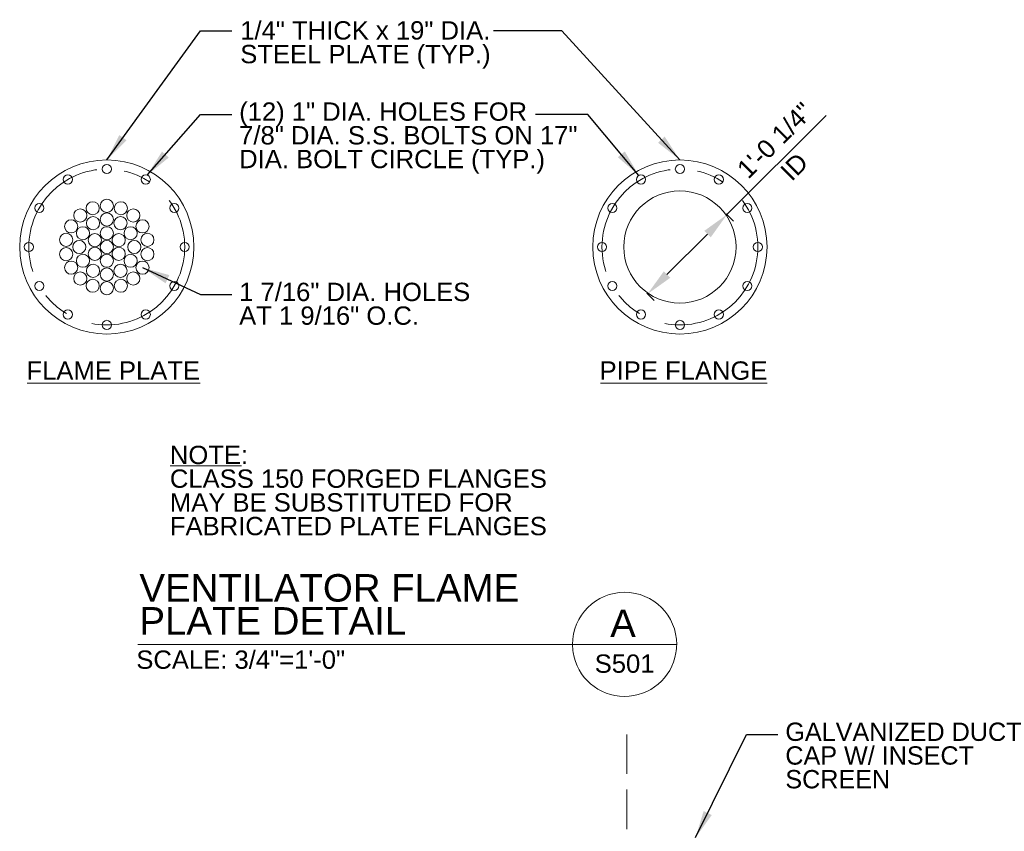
# Model space of a CAD drawing. Header units: inches. Extents: x 7536 to 7977, y 14815 to 15124.
# Tile 3 of 8: x 7536 to 7644, y 15014 to 15102. Entities that reach past the tile are written whole.
import ezdxf
from ezdxf.enums import TextEntityAlignment as Align

# ---------------------------------------------------------------- set-up
doc = ezdxf.new("R2010")
doc.units = ezdxf.units.IN
doc.header["$LTSCALE"] = 12
doc.header["$MEASUREMENT"] = 0
doc.linetypes.add('CENTER', pattern=[2, 1.25, -0.25, 0.25, -0.25])
doc.linetypes.add('DGN Style 3', pattern=[0.501567, 0.358262, -0.143305])
for name, color, linetype, lineweight in [('G-ANNO-DIM', 1, 'Continuous', 0), ('G-ANNO-TEXT', 7, 'Continuous', 0), ('S-GRLN-SURF-E', 34, 'DGN Style 3', 13)]:
    doc.layers.add(name, color=color, linetype=linetype, lineweight=lineweight)
doc.styles.add("1 2 1'-0", font='arial.ttf', dxfattribs={"height": 3})
doc.styles.add("3 4 1'-0", font='arial.ttf', dxfattribs={"height": 2})
doc.dimstyles.new("3 4 1'-0", dxfattribs={"dimtxt": 2, "dimasz": 3, "dimexe": 1, "dimexo": 1, "dimgap": 1, "dimtad": 1, "dimdec": 4, "dimzin": 11, "dimdsep": 46, "dimlunit": 4, "dimtxsty": "3 4 1'-0", "dimblk": '_Oblique_0.3', "dimcen": 0.09, "dimadec": 4, "dimazin": 3, "dimtfac": 1, "dimtdec": 4, "dimtofl": 0, "dimtmove": 0, "dimatfit": 3, "dimfxl": 1, "dimfrac": 2, "dimtzin": 11, "dimarcsym": 0})

# ---------------------------------------------------------------- blocks, each defined once
blk = doc.blocks.new('_Oblique_0.3')
at = {"color": 0, "linetype": 'ByBlock', "lineweight": -2}
for p, q in [((0, 0), (-1, 0)), ((0.5, 0.167), (-0.5, -0.167))]:
    blk.add_line(p, q, dxfattribs=at)
blk = doc.blocks.new('*D59')
at = {"layer": 'Defpoints', "color": 0, "lineweight": 0, "transparency": 16777216}
for p in [(7612.56, 15081.85), (7613.36, 15081.05), (7603.9, 15073.19)]:
    blk.add_point(p, dxfattribs=at)
at = {"layer": 'G-ANNO-DIM', "color": 0, "lineweight": -2, "transparency": 16777216}
for p, q in [((7613.36, 15081.05), (7624.2, 15091.89)), ((7613.27, 15081.14), (7614.07, 15080.34)), ((7606.82, 15074.51), (7611.24, 15078.93)), ((7604.61, 15072.48), (7605.41, 15071.68))]:
    blk.add_line(p, q, dxfattribs=at)
at = {"layer": 'G-ANNO-DIM', "color": 0, "lineweight": 0, "transparency": 16777216}
for points in [[(7610.89, 15079.28), (7611.59, 15078.57), (7613.36, 15081.05)], [(7606.47, 15074.86), (7607.17, 15074.15), (7604.7, 15072.39)]]:
    blk.add_solid(points, dxfattribs=at)
at = {"layer": 'G-ANNO-DIM', "color": 0, "transparency": 16777216, "insert": (7618.6, 15089.16), "char_height": 2, "attachment_point": 5, "rotation": 45, "style": "3 4 1'-0"}
blk.add_mtext('1\'-0 1/4"', dxfattribs=at)

msp = doc.modelspace()

# ---------------------------------------------------------------- linework, layer by layer
at = {"layer": 'G-ANNO-TEXT'}
for p, q in [((7537.01045, 15062.64579, 6.15947), (7555.88454, 15062.64579, 6.15947)), ((7599.55183, 15062.64579, 6.15947), (7617.75339, 15062.64579, 6.15947)), ((7552.58986, 15053.61362, 0.87994), (7560.37655, 15053.61362, 0.87994))]:
    msp.add_line(p, q, dxfattribs=at)
at = {"layer": 'G-ANNO-TEXT', "color": 7, "linetype": 'Continuous', "lineweight": 13}
msp.add_line((7549.07192, 15034.13888, -3.51967), (7607.87681, 15034.13888, -3.51967), dxfattribs=at)
at = {"layer": 'G-ANNO-TEXT'}
for centre, radius in [((7545.688, 15077.51704, -6.15943), 9.50543), ((7608.22937, 15077.51704, -6.15943), 9.50543), ((7545.688, 15086.02246, 0.87994), 0.5), ((7608.22937, 15086.02246, 0.87994), 0.5), ((7541.43528, 15084.88295, 0.87994), 0.5), ((7549.94071, 15084.88295, 0.87994), 0.5), ((7603.97666, 15084.88295, 0.87994), 0.5), ((7612.48209, 15084.88295, 0.87994), 0.5), ((7608.22937, 15077.51704, 6.15947), 6.125), ((7545.688, 15082.01594, -6.15943), 0.71875), ((7547.22709, 15081.74565, -6.15943), 0.71875), ((7538.32208, 15081.76975, 0.87994), 0.5), ((7545.688, 15080.51594, -6.15943), 0.71875), ((7548.58054, 15080.96424, -6.15943), 0.71875), ((7553.05391, 15081.76975, 0.87994), 0.5), ((7600.86346, 15081.76975, 0.87994), 0.5), ((7615.59529, 15081.76975, 0.87994), 0.5), ((7547.188, 15080.11511, -6.15943), 0.71875), ((7549.58511, 15079.76704, -6.15943), 0.71875), ((7545.688, 15079.01704, -6.15943), 0.71875), ((7548.28607, 15079.01704, -6.15943), 0.71875), ((7537.18257, 15077.51704, 0.87994), 0.5), ((7545.688, 15077.51704, -6.15943), 0.71875), ((7546.98703, 15078.26704, -6.15943), 0.71875), ((7548.688, 15077.51704, -6.15943), 0.71875), ((7550.11963, 15078.29845, -6.15943), 0.71875), ((7554.19342, 15077.51704, 0.87994), 0.5), ((7599.72395, 15077.51704, 0.87994), 0.5), ((7616.7348, 15077.51704, 0.87994), 0.5), ((7541.25636, 15076.73562, -6.15943), 0.71875), ((7546.98703, 15076.76704, -6.15943), 0.71875), ((7541.79088, 15075.26704, -6.15943), 0.71875), ((7543.08992, 15076.01704, -6.15943), 0.71875), ((7545.688, 15076.01704, -6.15943), 0.71875), ((7542.79545, 15074.06984, -6.15943), 0.71875), ((7544.188, 15074.91896, -6.15943), 0.71875), ((7538.32208, 15073.26432, 0.87994), 0.5), ((7544.14891, 15073.28842, -6.15943), 0.71875), ((7553.05391, 15073.26432, 0.87994), 0.5), ((7600.86346, 15073.26432, 0.87994), 0.5), ((7615.59529, 15073.26432, 0.87994), 0.5), ((7541.43528, 15070.15112, 0.87994), 0.5), ((7549.94071, 15070.15112, 0.87994), 0.5), ((7603.97666, 15070.15112, 0.87994), 0.5), ((7612.48209, 15070.15112, 0.87994), 0.5), ((7545.688, 15069.01161, 0.87994), 0.5), ((7608.22937, 15069.01161, 0.87994), 0.5)]:
    msp.add_circle(centre, radius, dxfattribs=at)
at = {"layer": 'G-ANNO-TEXT', "linetype": 'CENTER'}
for centre in [(7545.688, 15077.51704, -6.15943), (7608.22937, 15077.51704, -6.15943)]:
    msp.add_circle(centre, 8.50543, dxfattribs=at)
at = {"layer": 'G-ANNO-TEXT', "extrusion": (0, 0, -1)}
for centre in [(-7544.14891, 15081.74565, 6.15943), (-7542.79545, 15080.96424, 6.15943), (-7541.79088, 15079.76704, 6.15943), (-7544.188, 15080.11511, 6.15943), (-7543.08992, 15079.01704, 6.15943), (-7541.25636, 15078.29845, 6.15943), (-7542.688, 15077.51704, 6.15943), (-7544.38896, 15078.26704, 6.15943), (-7544.38896, 15076.76704, 6.15943), (-7550.11963, 15076.73562, 6.15943), (-7548.28607, 15076.01704, 6.15943), (-7549.58511, 15075.26704, 6.15943), (-7545.688, 15074.51813, 6.15943), (-7547.188, 15074.91896, 6.15943), (-7548.58054, 15074.06984, 6.15943), (-7545.688, 15073.01813, 6.15943), (-7547.22709, 15073.28842, 6.15943)]:
    msp.add_circle(centre, 0.71875, dxfattribs=at)
at = {"layer": 'G-ANNO-TEXT', "color": 7, "linetype": 'Continuous', "lineweight": 0}
for radius, start, end in [(5.68325, 0, 180), (5.68426, 180, 188.8691645), (5.68426, 350.56955, 0), (5.68426, 188.8691645, 350.56955)]:
    msp.add_arc((7602.19356, 15034.13888, -3.51967), radius, start, end, dxfattribs=at)
at = {"layer": 'S-GRLN-SURF-E'}
msp.add_line((7602.45291, 14923.69614), (7602.45291, 15024.40217), dxfattribs=at)

# ---------------------------------------------------------------- texts
at = {"layer": 'G-ANNO-DIM', "color": 7, "linetype": 'Continuous', "style": "3 4 1'-0"}
msp.add_text('ID', height=2, rotation=45, dxfattribs=at).set_placement((7620.69922, 15086.27827, 6.15947), align=Align.MIDDLE_CENTER)
at = {"layer": 'G-ANNO-TEXT', "color": 7, "linetype": 'Continuous', "lineweight": 0, "style": "3 4 1'-0"}
msp.add_text('S501', height=2, dxfattribs=at).set_placement((7602.19388, 15031.03596, -3.51967), align=Align.CENTER)
at = {"layer": 'G-ANNO-TEXT', "color": 7, "char_height": 2, "attachment_point": 1, "style": "3 4 1'-0"}
for s, insert, line_spacing_factor in [('1/4" THICK x 19" DIA. \\PSTEEL PLATE (TYP.)', (7560.25047, 15102.1657, 0.87994), 0.776524), ('(12) 1" DIA. HOLES FOR \\P7/8" DIA. S.S. BOLTS ON 17" \\PDIA. BOLT CIRCLE (TYP.)', (7560.13307, 15093.30016, 0.87994), 0.776524), ('1 7/16" DIA. HOLES\\PAT 1 9/16" O.C.', (7560.13307, 15073.61551, 0.87994), 0.776524), ('FLAME PLATE', (7536.92331, 15065.02726, 0.87994), 0.6), ('PIPE FLANGE', (7599.46468, 15065.02726, 0.87994), 0.6), ('\\pt12;NOTE:\\PCLASS 150 FORGED FLANGES\\PMAY BE SUBSTITUTED FOR\\PFABRICATED PLATE FLANGES', (7552.57164, 15055.81809, 0.87994), 0.776524), ('GALVANIZED DUCT\\PCAP W/ INSECT\\PSCREEN', (7619.73303, 15025.59777), 0.776524)]:
    msp.add_mtext(s, dxfattribs=dict(at, insert=insert, line_spacing_factor=line_spacing_factor))
at = {"layer": 'G-ANNO-TEXT', "color": 7, "linetype": 'Continuous', "lineweight": 13, "insert": (7549.24665, 15035.20447, -3.51967), "char_height": 3, "attachment_point": 7, "line_spacing_factor": 0.72, "style": "1 2 1'-0"}
msp.add_mtext('\\fArial|b0|i0|c00|p39;VENTILATOR FLAME\\PPLATE DETAIL', dxfattribs=at)
at = {"layer": 'G-ANNO-TEXT', "color": 7, "linetype": 'Continuous', "lineweight": 0, "line_spacing_factor": 0.72}
for s, insert, char_height, attachment_point, style in [('\\fArial|b0|i0|c00|p39;A', (7602.01847, 15036.43955, -3.51967), 3, 5, "1 2 1'-0"), ('\\fArial|b0|i0|c00|p39;SCALE: 3/4"=1\'-0"', (7560.30054, 15031.43994, -3.51967), 2, 8, "3 4 1'-0")]:
    msp.add_mtext(s, dxfattribs=dict(at, insert=insert, char_height=char_height, attachment_point=attachment_point, style=style))

# ---------------------------------------------------------------- dimensions: what is measured, and where the dimension line sits
at = {"layer": 'G-ANNO-DIM'}
dim = msp.add_linear_dim(base=(7613.36075, 15081.04772, 6.15947), p1=(7603.89834, 15073.18601, 6.15947), p2=(7612.5604, 15081.84806, 6.15947), angle=45, dimstyle="3 4 1'-0", dxfattribs=at)
dim.commit()
dim.dimension.update_dxf_attribs({"geometry": '*D59', "text_midpoint": (7620.03555, 15087.72253, 6.15947), "dimtype": 160})

# ---------------------------------------------------------------- leaders
at = {"layer": 'G-ANNO-TEXT'}
for points in [[(7545.688, 15087.02246, 0.87994), (7555.91048, 15101.12109, 0.87994), (7559.32412, 15101.12109, 0.87994)], [(7608.22937, 15087.02246, 0.87994), (7595.32669, 15101.12109, 0.87994), (7587.89784, 15101.12109, 0.87994)], [(7550.10338, 15085.35575, 0.87994), (7555.91048, 15091.9765, 0.87994), (7559.32412, 15091.9765, 0.87994)], [(7603.75737, 15085.3323, 0.87994), (7598.1946, 15091.9765, 0.87994), (7592.48649, 15091.9765, 0.87994)], [(7549.58511, 15075.26704, 0.87994), (7555.91048, 15072.32575, 0.87994), (7559.32412, 15072.32575, 0.87994)], [(7609.93311, 15013.03979), (7615.51044, 15024.30801), (7618.92408, 15024.30801)]]:
    msp.add_leader(points, dimstyle="3 4 1'-0", override={"dimgap": 2}, dxfattribs=at)

doc.saveas('drawing.dxf')
